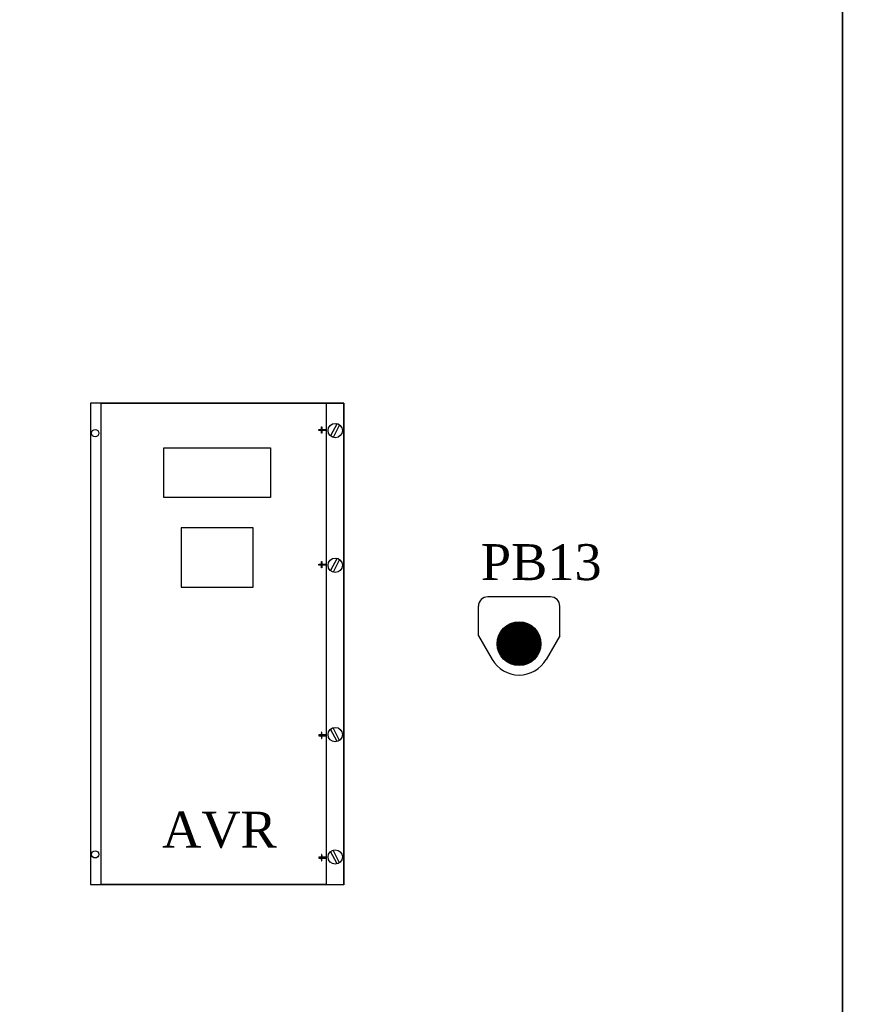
# Model space of a CAD drawing. Header units: millimetres. Extents: x -258 to 424, y -2156 to -1905.
# Tile 3 of 14: x -171 to -117, y -2031 to -1968. Entities that reach past the tile are written whole.
import ezdxf
from ezdxf.enums import TextEntityAlignment as Align

# ---------------------------------------------------------------- set-up
doc = ezdxf.new("R2010")
doc.units = ezdxf.units.MM
doc.linetypes.add('ACAD_ISO02W100', pattern=[15, 12, -3])
doc.styles.add('ROMANS', font='times.ttf')

msp = doc.modelspace()

# ---------------------------------------------------------------- hatches: boundary and pattern name
h = msp.add_hatch()
h.set_pattern_fill('ANSI31', scale=0.16, style=0)
h.set_pattern_definition([(45, (-11816.909185, 2053.762094), (-0.014142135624, 0.014142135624), [])])
h.paths.add_polyline_path([(-151.767, -1994.617), (-151.804, -1994.617), (-151.804, -1994.674), (-151.767, -1994.674)])
h.paths.add_polyline_path([(-151.767, -1994.439), (-151.804, -1994.439), (-151.804, -1994.617), (-151.767, -1994.617)])
h.paths.add_polyline_path([(-151.767, -1994.674), (-151.804, -1994.674), (-151.804, -1994.841), (-151.767, -1994.841)])
h = msp.add_hatch()
h.set_pattern_fill('ANSI31', scale=0.16, style=0)
h.set_pattern_definition([(45, (-11816.909185, 2045.144502), (-0.014142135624, 0.014142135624), [])])
h.paths.add_polyline_path([(-151.767, -2003.235), (-151.804, -2003.235), (-151.804, -2003.291), (-151.767, -2003.291)])
h.paths.add_polyline_path([(-151.767, -2003.057), (-151.804, -2003.057), (-151.804, -2003.235), (-151.767, -2003.235)])
h.paths.add_polyline_path([(-151.767, -2003.291), (-151.804, -2003.291), (-151.804, -2003.458), (-151.767, -2003.458)])
h = msp.add_hatch()
h.set_pattern_fill('ANSI31', scale=0.16, style=0)
h.set_pattern_definition([(315, (-11816.909185, -6062.587655), (-0.014142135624, -0.014142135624), [])])
h.paths.add_polyline_path([(-151.767, -2014.208), (-151.804, -2014.208), (-151.804, -2014.152), (-151.767, -2014.152)])
h.paths.add_polyline_path([(-151.767, -2014.386), (-151.804, -2014.386), (-151.804, -2014.208), (-151.767, -2014.208)])
h.paths.add_polyline_path([(-151.767, -2014.152), (-151.804, -2014.152), (-151.804, -2013.985), (-151.767, -2013.985)])
h = msp.add_hatch()
h.set_pattern_fill('ANSI31', scale=0.16, style=0)
h.set_pattern_definition([(315, (-11816.909185, -6070.416946), (-0.014142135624, -0.014142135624), [])])
h.paths.add_polyline_path([(-151.767, -2022.037), (-151.804, -2022.037), (-151.804, -2021.981), (-151.767, -2021.981)])
h.paths.add_polyline_path([(-151.767, -2022.216), (-151.804, -2022.216), (-151.804, -2022.037), (-151.767, -2022.037)])
h.paths.add_polyline_path([(-151.767, -2021.981), (-151.804, -2021.981), (-151.804, -2021.814), (-151.767, -2021.814)])

# ---------------------------------------------------------------- linework, layer by layer
at = {"color": 7}
for p, q in [((-165.895, -1992.927), (-166.575, -1992.927)), ((-166.575, -1992.927), (-166.575, -2023.727)), ((-151.495, -1992.927), (-150.375, -1992.927)), ((-150.375, -1992.927), (-150.375, -2023.743)), ((-150.802, -1994.24), (-151.226, -1995.027)), ((-150.641, -1994.317), (-151.055, -1995.125)), ((-150.802, -2002.857), (-151.226, -2003.645)), ((-150.641, -2002.934), (-151.055, -2003.742)), ((-150.802, -2014.586), (-151.226, -2013.799)), ((-150.641, -2014.509), (-151.055, -2013.701)), ((-150.802, -2022.415), (-151.226, -2021.628)), ((-150.641, -2022.338), (-151.055, -2021.53)), ((-166.575, -2023.727), (-165.895, -2023.727)), ((-151.495, -2023.731), (-150.375, -2023.731))]:
    msp.add_line(p, q, dxfattribs=at)
for p, q in [((-137.157, -2005.325), (-141.157, -2005.325)), ((-141.757, -2007.825), (-141.757, -2005.925)), ((-136.557, -2007.825), (-136.557, -2005.925)), ((-141.757, -2007.825), (-140.888, -2009.327)), ((-136.557, -2007.825), (-137.426, -2009.327))]:
    msp.add_line(p, q)
for points in [[(-118.475, -2144.325), (-198.475, -2144.325), (-198.475, -1924.325), (-118.475, -1924.325)], [(-38.475, -2144.325), (-118.475, -2144.325), (-118.475, -1924.325), (-38.475, -1924.325)], [(-150.375, -2023.727), (-150.375, -1992.927), (-166.575, -1992.927), (-166.575, -2023.727)]]:
    msp.add_lwpolyline(points, close=True)
at = {"color": 7, "linetype": 'Continuous'}
for points in [[(-165.895, -1992.927), (-151.495, -1992.927), (-151.495, -2023.731), (-165.895, -2023.731)], [(-165.895, -1992.927), (-151.495, -1992.927), (-151.495, -2023.731), (-165.895, -2023.731)], [(-161.884, -1995.783), (-155.066, -1995.783), (-155.066, -1998.966), (-161.884, -1998.966)], [(-161.884, -1995.783), (-155.066, -1995.783), (-155.066, -1998.966), (-161.884, -1998.966)], [(-160.777, -2004.712), (-156.173, -2004.712), (-156.173, -2000.911), (-160.777, -2000.911)], [(-160.777, -2004.712), (-156.173, -2004.712), (-156.173, -2000.911), (-160.777, -2000.911)]]:
    msp.add_lwpolyline(points, close=True, dxfattribs=at)
at = {"color": 7}
for points in [[(-151.962, -1994.617), (-151.495, -1994.617), (-151.495, -1994.674), (-151.962, -1994.674)], [(-151.804, -1994.439), (-151.767, -1994.439), (-151.767, -1994.841), (-151.804, -1994.841)], [(-151.962, -2003.235), (-151.495, -2003.235), (-151.495, -2003.291), (-151.962, -2003.291)], [(-151.804, -2003.057), (-151.767, -2003.057), (-151.767, -2003.458), (-151.804, -2003.458)], [(-151.962, -2014.208), (-151.495, -2014.208), (-151.495, -2014.152), (-151.962, -2014.152)], [(-151.804, -2014.386), (-151.767, -2014.386), (-151.767, -2013.985), (-151.804, -2013.985)], [(-151.962, -2022.037), (-151.495, -2022.037), (-151.495, -2021.981), (-151.962, -2021.981)], [(-151.804, -2022.216), (-151.767, -2022.216), (-151.767, -2021.814), (-151.804, -2021.814)]]:
    msp.add_lwpolyline(points, close=True, dxfattribs=at)
at = {"linetype": 'ACAD_ISO02W100', "const_width": 1.4}
msp.add_lwpolyline([(-139.857, -2008.325, 1), (-138.457, -2008.325, 1)], format="xyb", close=True, dxfattribs=at)
at = {"color": 7, "linetype": 'Continuous'}
for centre, radius in [((-166.272, -1994.853), 0.23), ((-150.918, -1994.685), 0.46), ((-150.918, -1994.685), 0.46), ((-150.918, -2003.303), 0.46), ((-150.918, -2003.303), 0.46), ((-150.918, -2014.14), 0.46), ((-150.918, -2014.14), 0.46), ((-166.272, -2021.802), 0.23), ((-150.918, -2021.97), 0.46), ((-150.918, -2021.97), 0.46)]:
    msp.add_circle(centre, radius, dxfattribs=at)
msp.add_circle((-139.157, -2008.325), 1.4)
for centre, radius, start, end in [((-141.157, -2005.925), 0.6, 90, 180), ((-137.157, -2005.925), 0.6, 0, 90), ((-139.157, -2008.325), 2, 210.05505, 329.94495)]:
    msp.add_arc(centre, radius, start, end)

# ---------------------------------------------------------------- texts
at = {"color": 2, "style": 'ROMANS'}
msp.add_text('PB13', height=2.3, dxfattribs=at).set_placement((-141.601, -2003.102), align=Align.MIDDLE_LEFT)
at = {"lineweight": 9, "style": 'ROMANS'}
msp.add_text('AVR', height=2.3, dxfattribs=at).set_placement((-158.325, -2020.222), align=Align.MIDDLE_CENTER)

doc.saveas('drawing.dxf')
